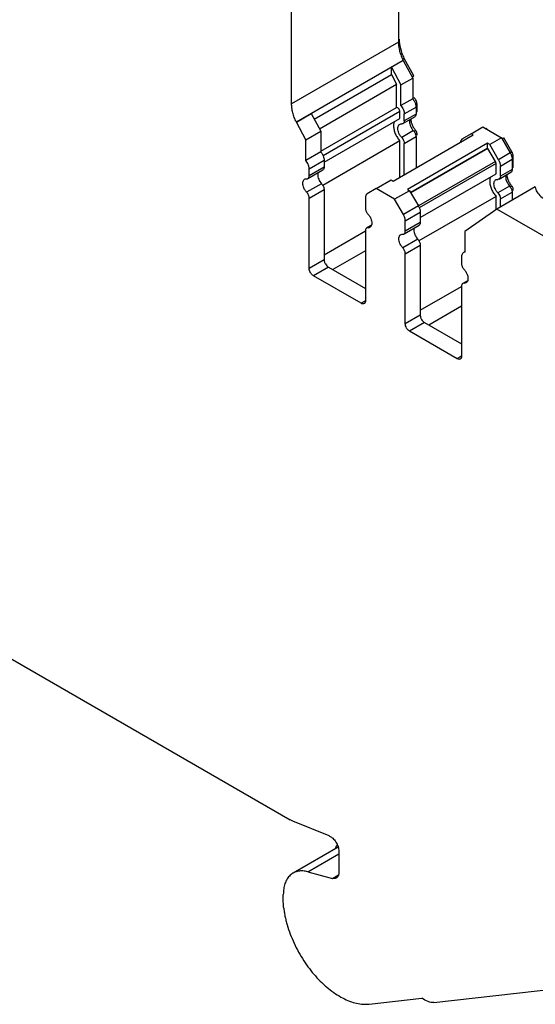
# Model space of a CAD drawing. Header units: millimetres. Extents: x 6 to 273, y 6 to 210.
# Tile 11 of 13: x 235 to 253, y 146 to 179. Entities that reach past the tile are written whole.
import ezdxf

# ---------------------------------------------------------------- set-up
doc = ezdxf.new("R2010")
doc.units = ezdxf.units.MM

msp = doc.modelspace()

# ---------------------------------------------------------------- linework, layer by layer
for p, q in [((247.984, 183.647), (247.984, 178.321)), ((244.449, 176.28), (244.449, 181.606)), ((247.984, 178.402), (248.02, 178.423)), ((247.984, 178.321), (244.449, 176.28)), ((248.143, 177.715), (244.607, 175.674)), ((248.143, 177.713), (247.754, 177.489)), ((248.178, 177.789), (248.126, 177.759)), ((248.127, 177.755), (248.178, 177.784)), ((248.143, 177.713), (248.143, 177.715)), ((248.143, 177.713), (248.457, 177.13)), ((248.178, 177.784), (248.178, 177.789)), ((248.492, 177.201), (248.178, 177.784)), ((247.754, 177.245), (247.754, 177.489)), ((247.754, 177.489), (248.068, 176.906)), ((245.202, 175.772), (247.754, 177.245)), ((247.754, 177.245), (247.926, 176.925)), ((248.068, 176.906), (248.457, 177.13)), ((248.436, 177.169), (248.492, 177.201)), ((248.457, 177.13), (248.457, 176.445)), ((245.375, 175.452), (247.926, 176.925)), ((247.926, 176.155), (247.926, 176.925)), ((248.068, 176.221), (248.068, 176.906)), ((248.457, 176.445), (248.068, 176.221)), ((248.457, 176.471), (248.492, 176.492)), ((245.416, 174.706), (247.926, 176.155)), ((248.178, 175.942), (248.567, 176.167)), ((248.557, 176.243), (248.602, 176.269)), ((248.567, 176.167), (248.567, 175.939)), ((248.602, 176.041), (248.602, 176.269)), ((244.607, 175.672), (245.102, 175.958)), ((245.102, 175.958), (245.416, 175.375)), ((248.036, 176.024), (245.495, 174.557)), ((245.526, 174.347), (248.036, 175.796)), ((248.036, 175.796), (248.036, 176.024)), ((248.136, 175.623), (248.525, 175.848)), ((248.178, 175.715), (248.178, 175.942)), ((248.567, 175.939), (248.178, 175.715)), ((248.567, 176.021), (248.602, 176.041)), ((244.607, 175.674), (244.607, 175.672)), ((244.921, 175.089), (244.607, 175.672)), ((250.393, 175.287), (250.782, 175.511)), ((250.782, 175.511), (251.395, 175.157)), ((250.882, 175.453), (250.917, 175.474)), ((244.921, 175.089), (245.416, 175.375)), ((244.921, 174.404), (244.921, 175.089)), ((245.416, 175.375), (245.416, 174.69)), ((247.812, 173.715), (250.464, 175.246)), ((248.482, 175.39), (248.093, 175.165)), ((248.178, 174.966), (248.567, 175.191)), ((248.56, 175.392), (248.504, 175.36)), ((248.553, 175.265), (248.602, 175.293)), ((248.567, 175.191), (248.567, 174.151)), ((248.602, 175.244), (248.602, 175.293)), ((250.393, 175.287), (250.102, 175.118)), ((250.464, 175.246), (250.393, 175.287)), ((251.395, 175.157), (251.006, 174.933)), ((251.395, 175.157), (251.687, 174.652)), ((251.416, 175.121), (251.472, 175.154)), ((251.743, 174.685), (251.472, 175.154)), ((248.036, 175.048), (245.484, 173.574)), ((248.036, 173.844), (248.036, 175.048)), ((248.178, 173.926), (248.178, 174.966)), ((250.936, 174.973), (248.284, 173.443)), ((250.936, 174.81), (248.39, 173.341)), ((250.948, 174.803), (248.396, 173.33)), ((250.936, 174.81), (250.936, 174.973)), ((251.006, 174.933), (250.936, 174.973)), ((250.948, 174.803), (250.936, 174.81)), ((251.198, 174.37), (250.948, 174.803)), ((251.298, 174.428), (251.006, 174.933)), ((245.416, 174.69), (244.921, 174.404)), ((251.687, 174.652), (251.298, 174.428)), ((251.36, 174.219), (251.749, 174.443)), ((251.687, 174.652), (251.743, 174.685)), ((251.739, 174.519), (251.784, 174.545)), ((251.749, 174.443), (251.749, 174.102)), ((251.784, 174.204), (251.784, 174.545)), ((245.031, 174.126), (245.526, 174.412)), ((245.526, 174.184), (245.031, 173.898)), ((245.031, 173.898), (245.031, 174.126)), ((245.526, 174.412), (245.526, 174.184)), ((251.198, 174.37), (248.646, 172.897)), ((251.218, 174.3), (248.677, 172.833)), ((251.218, 173.959), (251.218, 174.3)), ((251.36, 173.878), (251.36, 174.219)), ((251.749, 174.184), (251.784, 174.204)), ((244.99, 173.807), (245.485, 174.092)), ((248.708, 172.51), (251.218, 173.959)), ((251.318, 173.786), (251.707, 174.011)), ((251.749, 174.102), (251.36, 173.878)), ((245.441, 173.634), (244.946, 173.349)), ((247.246, 173.47), (246.955, 173.302)), ((247.246, 173.47), (247.741, 173.756)), ((247.86, 173.116), (247.246, 173.47)), ((247.741, 173.756), (247.812, 173.715)), ((252.514, 173.525), (251.247, 172.794)), ((251.664, 173.553), (251.275, 173.328)), ((251.742, 173.555), (251.686, 173.523)), ((251.735, 173.428), (251.784, 173.456)), ((251.784, 173.408), (251.784, 173.456)), ((245.031, 173.15), (245.526, 173.436)), ((245.031, 170.829), (245.031, 173.15)), ((245.526, 173.436), (245.526, 171.115)), ((246.893, 173.164), (246.893, 172.823)), ((248.355, 173.402), (247.86, 173.116)), ((248.284, 173.443), (248.355, 173.402)), ((248.355, 173.402), (248.646, 172.897)), ((251.218, 173.211), (248.666, 171.738)), ((251.218, 172.774), (251.218, 173.211)), ((251.36, 173.129), (251.749, 173.354)), ((251.36, 172.859), (251.36, 173.129)), ((251.749, 173.354), (251.749, 173.084)), ((248.151, 172.611), (247.86, 173.116)), ((248.646, 172.897), (248.151, 172.611)), ((248.213, 172.402), (248.708, 172.688)), ((248.708, 172.688), (248.708, 172.347)), ((251.247, 172.794), (250.185, 172.051)), ((255.454, 170.365), (251.247, 172.794)), ((247.095, 172.259), (246.934, 172.167)), ((246.978, 172.176), (247.083, 172.236)), ((248.172, 171.97), (248.667, 172.255)), ((248.213, 172.061), (248.213, 172.402)), ((248.708, 172.347), (248.213, 172.061)), ((245.526, 171.278), (246.893, 172.067)), ((246.893, 172.075), (246.893, 169.755)), ((250.185, 172.051), (250.185, 171.365)), ((248.623, 171.797), (248.128, 171.512)), ((248.213, 171.313), (248.708, 171.599)), ((248.708, 171.599), (248.708, 169.278)), ((246.893, 171.414), (245.809, 170.789)), ((248.213, 168.993), (248.213, 171.313)), ((250.075, 171.214), (250.075, 170.987)), ((250.185, 171.379), (250.137, 171.352)), ((245.526, 171.115), (245.031, 170.829)), ((245.668, 170.87), (245.173, 170.584)), ((245.668, 170.87), (246.893, 170.163)), ((246.751, 169.673), (245.173, 170.584)), ((248.708, 169.442), (250.075, 170.231)), ((250.075, 170.238), (250.075, 167.918)), ((250.277, 170.422), (250.116, 170.33)), ((250.16, 170.339), (250.265, 170.4)), ((246.893, 169.755), (246.751, 169.673)), ((250.075, 169.577), (248.991, 168.952)), ((248.708, 169.278), (248.213, 168.993)), ((248.85, 169.033), (248.355, 168.748)), ((248.85, 169.033), (250.075, 168.326)), ((249.933, 167.836), (248.355, 168.748)), ((250.075, 167.918), (249.933, 167.836)), ((222.895, 164.983), (244.405, 152.566)), ((245.689, 152.04), (244.489, 152.525)), ((245.992, 151.666), (244.497, 150.803)), ((244.99, 150.847), (246.014, 151.438)), ((246.014, 151.529), (246.014, 150.823)), ((244.99, 150.847), (245.804, 150.629)), ((245.804, 150.629), (246.001, 150.743)), ((244.176, 149.847), (244.176, 150.092)), ((249.156, 146.521), (259.794, 147.731)), ((247.015, 146.468), (248.762, 146.667))]:
    msp.add_line(p, q)
for points, knots in [([(248.178, 177.789), (248.166, 177.816), (248.141, 177.869), (248.11, 177.95), (248.082, 178.032), (248.052, 178.14), (248.026, 178.274), (248.022, 178.373), (248.02, 178.423)], [0, 0, 0, 0, 0.124911, 0.249364, 0.374182, 0.500184, 0.74937, 1, 1, 1, 1]), ([(247.984, 178.321), (247.985, 178.297), (247.986, 178.251), (247.994, 178.177), (248.007, 178.102), (248.03, 177.999), (248.071, 177.869), (248.119, 177.766), (248.143, 177.715)], [0, 0, 0, 0, 0.124958, 0.249372, 0.374153, 0.500204, 0.749378, 1, 1, 1, 1]), ([(248.457, 176.445), (248.467, 176.431), (248.489, 176.404), (248.516, 176.357), (248.542, 176.301), (248.563, 176.235), (248.565, 176.19), (248.567, 176.167)], [0, 0, 0, 0, 0.167016, 0.332007, 0.500356, 0.749431, 1, 1, 1, 1]), ([(248.602, 176.269), (248.602, 176.306), (248.591, 176.349), (248.551, 176.429), (248.523, 176.466), (248.492, 176.492)], [0, 0, 0, 0, 0.5, 0.5, 1, 1, 1, 1]), ([(244.607, 175.674), (244.595, 175.699), (244.57, 175.75), (244.539, 175.828), (244.511, 175.906), (244.481, 176.009), (244.455, 176.137), (244.451, 176.232), (244.449, 176.28)], [0, 0, 0, 0, 0.124958, 0.249372, 0.374153, 0.500204, 0.749378, 1, 1, 1, 1]), ([(248.036, 176.024), (248.036, 176.053), (248.021, 176.091), (247.977, 176.144), (247.948, 176.16), (247.926, 176.155)], [0, 0, 0, 0, 0.5, 0.5, 1, 1, 1, 1]), ([(248.068, 176.221), (248.101, 176.181), (248.129, 176.133), (248.168, 176.036), (248.178, 175.986), (248.178, 175.942)], [0, 0, 0, 0, 0.5, 0.5, 1, 1, 1, 1]), ([(248.365, 175.755), (248.364, 175.754), (248.355, 175.737), (248.353, 175.688), (248.36, 175.613), (248.387, 175.533), (248.428, 175.455), (248.464, 175.411), (248.482, 175.39)], [0, 0, 0, 0, 0.0104827, 0.2083861, 0.4062896, 0.6041931, 0.8020965, 1, 1, 1, 1]), ([(248.392, 175.771), (248.394, 175.744), (248.399, 175.684), (248.433, 175.583), (248.487, 175.479), (248.536, 175.421), (248.56, 175.392)], [0, 0, 0, 0, 0.2131638, 0.4754425, 0.7377213, 1, 1, 1, 1]), ([(248.567, 175.939), (248.566, 175.924), (248.563, 175.894), (248.548, 175.863), (248.531, 175.853), (248.524, 175.849)], [0, 0, 0, 0, 0.368891, 0.737782, 1, 1, 1, 1]), ([(248.581, 175.996), (248.584, 175.998), (248.593, 176.003), (248.6, 176.019), (248.602, 176.034), (248.602, 176.041)], [0, 0, 0, 0, 0.2622203, 0.6311102, 1, 1, 1, 1]), ([(247.861, 175.695), (247.853, 175.682), (247.829, 175.642), (247.82, 175.547), (247.834, 175.421), (247.878, 175.287), (247.946, 175.157), (248.006, 175.084), (248.036, 175.048)], [0, 0, 0, 0, 0.093688, 0.274951, 0.456213, 0.637475, 0.818738, 1, 1, 1, 1]), ([(248.093, 175.165), (248.081, 175.179), (248.056, 175.207), (248.025, 175.256), (247.995, 175.317), (247.971, 175.388), (247.963, 175.464), (247.971, 175.531), (247.998, 175.58), (248.038, 175.612), (248.075, 175.613), (248.093, 175.614)], [0, 0, 0, 0, 0.08328, 0.165662, 0.250294, 0.373781, 0.500178, 0.623657, 0.750052, 0.874275, 1, 1, 1, 1]), ([(248.482, 175.39), (248.49, 175.38), (248.506, 175.361), (248.527, 175.328), (248.547, 175.288), (248.564, 175.24), (248.566, 175.207), (248.567, 175.191)], [0, 0, 0, 0, 0.167195, 0.331879, 0.500419, 0.749455, 1, 1, 1, 1]), ([(250.102, 175.118), (250.095, 175.114), (250.083, 175.106), (250.067, 175.088), (250.053, 175.062), (250.042, 175.028), (250.04, 174.997), (250.04, 174.981)], [0, 0, 0, 0, 0.166556, 0.332331, 0.500193, 0.749367, 1, 1, 1, 1]), ([(245.416, 174.69), (245.427, 174.676), (245.448, 174.648), (245.475, 174.602), (245.501, 174.546), (245.522, 174.48), (245.525, 174.434), (245.526, 174.412)], [0, 0, 0, 0, 0.1670163, 0.3320068, 0.5003564, 0.749431, 1, 1, 1, 1]), ([(251.687, 174.652), (251.693, 174.641), (251.705, 174.618), (251.721, 174.582), (251.735, 174.54), (251.746, 174.493), (251.748, 174.46), (251.749, 174.443)], [0, 0, 0, 0, 0.166556, 0.332331, 0.500193, 0.749367, 1, 1, 1, 1]), ([(245.031, 174.126), (245.031, 174.141), (245.029, 174.17), (245.019, 174.219), (245, 174.276), (244.969, 174.341), (244.937, 174.383), (244.921, 174.404)], [0, 0, 0, 0, 0.167016, 0.332007, 0.500356, 0.749431, 1, 1, 1, 1]), ([(245.526, 174.184), (245.525, 174.169), (245.523, 174.139), (245.507, 174.108), (245.491, 174.098), (245.484, 174.094)], [0, 0, 0, 0, 0.368891, 0.737781, 1, 1, 1, 1]), ([(251.763, 174.159), (251.766, 174.161), (251.774, 174.166), (251.782, 174.182), (251.784, 174.197), (251.784, 174.204)], [0, 0, 0, 0, 0.262221, 0.63111, 1, 1, 1, 1]), ([(244.946, 173.349), (244.934, 173.363), (244.91, 173.391), (244.879, 173.44), (244.849, 173.5), (244.825, 173.572), (244.816, 173.648), (244.825, 173.714), (244.851, 173.763), (244.892, 173.796), (244.928, 173.797), (244.946, 173.798)], [0, 0, 0, 0, 0.08328, 0.165662, 0.250294, 0.373781, 0.500178, 0.623657, 0.750052, 0.874275, 1, 1, 1, 1]), ([(244.946, 173.798), (244.955, 173.798), (244.971, 173.798), (244.992, 173.806), (245.012, 173.824), (245.028, 173.853), (245.03, 173.883), (245.031, 173.898)], [0, 0, 0, 0, 0.167195, 0.331879, 0.500419, 0.749455, 1, 1, 1, 1]), ([(245.324, 174), (245.324, 173.999), (245.315, 173.982), (245.312, 173.933), (245.32, 173.858), (245.346, 173.778), (245.387, 173.699), (245.423, 173.656), (245.441, 173.634)], [0, 0, 0, 0, 0.010482, 0.208385, 0.406289, 0.604193, 0.802096, 1, 1, 1, 1]), ([(251.043, 173.858), (251.035, 173.845), (251.011, 173.805), (251.002, 173.71), (251.016, 173.584), (251.06, 173.45), (251.128, 173.32), (251.188, 173.247), (251.218, 173.211)], [0, 0, 0, 0, 0.0936888, 0.274951, 0.4562133, 0.6374755, 0.8187378, 1, 1, 1, 1]), ([(251.547, 173.918), (251.546, 173.917), (251.537, 173.9), (251.535, 173.851), (251.542, 173.776), (251.569, 173.696), (251.61, 173.618), (251.646, 173.574), (251.664, 173.553)], [0, 0, 0, 0, 0.010481, 0.208385, 0.406289, 0.604193, 0.802096, 1, 1, 1, 1]), ([(251.574, 173.934), (251.576, 173.907), (251.581, 173.847), (251.615, 173.747), (251.669, 173.642), (251.718, 173.584), (251.742, 173.555)], [0, 0, 0, 0, 0.213164, 0.475443, 0.737721, 1, 1, 1, 1]), ([(251.749, 174.102), (251.748, 174.087), (251.745, 174.057), (251.73, 174.026), (251.713, 174.016), (251.706, 174.012)], [0, 0, 0, 0, 0.36889, 0.737779, 1, 1, 1, 1]), ([(245.441, 173.634), (245.45, 173.625), (245.466, 173.606), (245.487, 173.573), (245.506, 173.533), (245.523, 173.485), (245.525, 173.452), (245.526, 173.436)], [0, 0, 0, 0, 0.167195, 0.331879, 0.500419, 0.749455, 1, 1, 1, 1]), ([(251.275, 173.328), (251.263, 173.342), (251.238, 173.37), (251.207, 173.42), (251.177, 173.48), (251.153, 173.551), (251.145, 173.627), (251.153, 173.694), (251.18, 173.743), (251.22, 173.775), (251.257, 173.776), (251.275, 173.777)], [0, 0, 0, 0, 0.0832795, 0.1656625, 0.2502941, 0.3737808, 0.5001782, 0.6236571, 0.7500515, 0.8742751, 1, 1, 1, 1]), ([(251.664, 173.553), (251.672, 173.543), (251.688, 173.524), (251.709, 173.492), (251.729, 173.451), (251.746, 173.403), (251.748, 173.37), (251.749, 173.354)], [0, 0, 0, 0, 0.1671954, 0.3318793, 0.5004188, 0.7494551, 1, 1, 1, 1]), ([(252.514, 173.525), (252.525, 173.413), (252.591, 173.303), (252.816, 173.118), (252.973, 173.045), (253.333, 172.957), (253.534, 172.943), (253.919, 172.978), (254.103, 173.027), (254.25, 173.101)], [0, 0, 0, 0, 0.25, 0.25, 0.5, 0.5, 0.75, 0.75, 1, 1, 1, 1]), ([(245.031, 173.15), (245.031, 173.161), (245.03, 173.182), (245.022, 173.217), (245.007, 173.258), (244.983, 173.305), (244.959, 173.334), (244.946, 173.349)], [0, 0, 0, 0, 0.167195, 0.331879, 0.500419, 0.749455, 1, 1, 1, 1]), ([(246.955, 173.302), (246.949, 173.298), (246.936, 173.289), (246.921, 173.271), (246.907, 173.246), (246.895, 173.211), (246.894, 173.18), (246.893, 173.164)], [0, 0, 0, 0, 0.166556, 0.332331, 0.500193, 0.749367, 1, 1, 1, 1]), ([(246.893, 172.823), (246.893, 172.813), (246.894, 172.791), (246.902, 172.756), (246.917, 172.715), (246.941, 172.668), (246.966, 172.639), (246.978, 172.625)], [0, 0, 0, 0, 0.167195, 0.331879, 0.500419, 0.749455, 1, 1, 1, 1]), ([(248.646, 172.897), (248.652, 172.886), (248.665, 172.863), (248.68, 172.827), (248.695, 172.785), (248.706, 172.737), (248.707, 172.704), (248.708, 172.688)], [0, 0, 0, 0, 0.1665561, 0.332331, 0.5001928, 0.7493673, 1, 1, 1, 1]), ([(246.978, 172.625), (246.99, 172.611), (247.014, 172.583), (247.046, 172.533), (247.076, 172.473), (247.099, 172.401), (247.108, 172.326), (247.1, 172.259), (247.073, 172.21), (247.032, 172.178), (246.996, 172.176), (246.978, 172.176)], [0, 0, 0, 0, 0.08328, 0.165662, 0.250294, 0.373781, 0.500178, 0.623657, 0.750052, 0.874275, 1, 1, 1, 1]), ([(248.213, 172.402), (248.213, 172.413), (248.212, 172.435), (248.207, 172.47), (248.196, 172.511), (248.179, 172.559), (248.16, 172.594), (248.151, 172.611)], [0, 0, 0, 0, 0.166556, 0.332331, 0.500193, 0.749367, 1, 1, 1, 1]), ([(246.978, 172.176), (246.97, 172.176), (246.953, 172.176), (246.932, 172.167), (246.913, 172.15), (246.896, 172.121), (246.894, 172.09), (246.893, 172.075)], [0, 0, 0, 0, 0.1671954, 0.3318793, 0.5004188, 0.7494551, 1, 1, 1, 1]), ([(248.506, 172.163), (248.506, 172.162), (248.497, 172.145), (248.494, 172.096), (248.502, 172.021), (248.528, 171.941), (248.569, 171.863), (248.605, 171.819), (248.623, 171.797)], [0, 0, 0, 0, 0.0104813, 0.208385, 0.4062888, 0.6041925, 0.8020963, 1, 1, 1, 1]), ([(248.708, 172.347), (248.707, 172.332), (248.705, 172.302), (248.689, 172.271), (248.673, 172.261), (248.666, 172.257)], [0, 0, 0, 0, 0.368889, 0.737779, 1, 1, 1, 1]), ([(248.128, 171.512), (248.116, 171.526), (248.092, 171.554), (248.061, 171.603), (248.031, 171.663), (248.007, 171.735), (247.998, 171.811), (248.007, 171.877), (248.033, 171.926), (248.074, 171.959), (248.11, 171.96), (248.128, 171.961)], [0, 0, 0, 0, 0.08328, 0.165662, 0.250294, 0.373781, 0.500178, 0.623657, 0.750052, 0.874275, 1, 1, 1, 1]), ([(248.128, 171.961), (248.137, 171.961), (248.153, 171.961), (248.174, 171.969), (248.193, 171.987), (248.21, 172.016), (248.212, 172.046), (248.213, 172.061)], [0, 0, 0, 0, 0.167195, 0.331879, 0.500419, 0.749455, 1, 1, 1, 1]), ([(248.213, 171.313), (248.213, 171.324), (248.212, 171.345), (248.204, 171.38), (248.189, 171.421), (248.165, 171.468), (248.141, 171.497), (248.128, 171.512)], [0, 0, 0, 0, 0.167195, 0.331879, 0.500419, 0.749455, 1, 1, 1, 1]), ([(248.623, 171.797), (248.632, 171.788), (248.648, 171.769), (248.669, 171.736), (248.688, 171.696), (248.705, 171.648), (248.707, 171.615), (248.708, 171.599)], [0, 0, 0, 0, 0.167195, 0.331879, 0.500419, 0.749455, 1, 1, 1, 1]), ([(250.185, 171.365), (250.174, 171.364), (250.153, 171.361), (250.126, 171.346), (250.1, 171.319), (250.079, 171.277), (250.076, 171.235), (250.075, 171.214)], [0, 0, 0, 0, 0.167016, 0.332007, 0.500356, 0.749431, 1, 1, 1, 1]), ([(245.526, 171.115), (245.527, 171.104), (245.528, 171.082), (245.536, 171.047), (245.549, 171.011), (245.573, 170.964), (245.612, 170.909), (245.649, 170.883), (245.668, 170.87)], [0, 0, 0, 0, 0.1272, 0.249746, 0.3727, 0.501075, 0.749743, 1, 1, 1, 1]), ([(250.075, 170.987), (250.075, 170.976), (250.076, 170.954), (250.084, 170.919), (250.099, 170.878), (250.123, 170.831), (250.148, 170.802), (250.16, 170.788)], [0, 0, 0, 0, 0.167195, 0.331879, 0.500419, 0.749455, 1, 1, 1, 1]), ([(245.173, 170.584), (245.163, 170.59), (245.145, 170.602), (245.118, 170.627), (245.094, 170.656), (245.065, 170.7), (245.037, 170.762), (245.033, 170.807), (245.031, 170.829)], [0, 0, 0, 0, 0.1272, 0.249746, 0.3727, 0.501075, 0.749743, 1, 1, 1, 1]), ([(250.16, 170.788), (250.172, 170.774), (250.196, 170.746), (250.228, 170.696), (250.257, 170.636), (250.281, 170.565), (250.29, 170.489), (250.281, 170.422), (250.255, 170.373), (250.214, 170.341), (250.178, 170.34), (250.16, 170.339)], [0, 0, 0, 0, 0.08328, 0.165662, 0.250294, 0.373781, 0.500178, 0.623657, 0.750052, 0.874275, 1, 1, 1, 1]), ([(250.16, 170.339), (250.152, 170.339), (250.135, 170.339), (250.114, 170.33), (250.095, 170.313), (250.078, 170.284), (250.076, 170.253), (250.075, 170.238)], [0, 0, 0, 0, 0.167195, 0.331879, 0.500419, 0.749455, 1, 1, 1, 1]), ([(246.893, 169.755), (246.892, 169.744), (246.892, 169.723), (246.883, 169.697), (246.87, 169.677), (246.846, 169.658), (246.807, 169.647), (246.77, 169.664), (246.751, 169.673)], [0, 0, 0, 0, 0.12725, 0.249812, 0.372751, 0.501086, 0.749808, 1, 1, 1, 1]), ([(248.708, 169.278), (248.709, 169.267), (248.71, 169.245), (248.718, 169.21), (248.731, 169.174), (248.755, 169.128), (248.794, 169.072), (248.831, 169.046), (248.85, 169.033)], [0, 0, 0, 0, 0.12725, 0.249812, 0.372751, 0.501086, 0.749808, 1, 1, 1, 1]), ([(248.355, 168.748), (248.345, 168.754), (248.327, 168.765), (248.3, 168.79), (248.276, 168.819), (248.247, 168.863), (248.219, 168.925), (248.215, 168.97), (248.213, 168.993)], [0, 0, 0, 0, 0.12725, 0.249812, 0.372751, 0.501086, 0.749808, 1, 1, 1, 1]), ([(250.075, 167.918), (250.074, 167.907), (250.074, 167.886), (250.065, 167.86), (250.052, 167.84), (250.028, 167.821), (249.989, 167.81), (249.952, 167.827), (249.933, 167.836)], [0, 0, 0, 0, 0.1272, 0.249746, 0.3727, 0.501075, 0.749743, 1, 1, 1, 1]), ([(245.689, 152.04), (245.703, 152.034), (245.729, 152.021), (245.77, 151.994), (245.816, 151.957), (245.867, 151.904), (245.917, 151.835), (245.959, 151.759), (245.99, 151.681), (246.01, 151.602), (246.013, 151.553), (246.014, 151.529)], [0, 0, 0, 0, 0.083012, 0.165831, 0.250163, 0.373689, 0.500098, 0.623621, 0.75003, 0.874286, 1, 1, 1, 1]), ([(245.966, 151.736), (245.939, 151.709), (245.908, 151.676), (245.9, 151.62), (245.899, 151.612)], [0, 0, 0, 0, 0.852339, 1, 1, 1, 1]), ([(244.99, 150.847), (244.962, 150.854), (244.906, 150.867), (244.825, 150.876), (244.747, 150.876), (244.644, 150.864), (244.523, 150.825), (244.399, 150.739), (244.298, 150.617), (244.228, 150.464), (244.183, 150.289), (244.178, 150.157), (244.176, 150.092)], [0, 0, 0, 0, 0.060966, 0.121577, 0.18222, 0.243282, 0.371558, 0.500095, 0.628371, 0.756907, 0.87839, 1, 1, 1, 1]), ([(246.014, 150.823), (246.013, 150.806), (246.012, 150.771), (246.001, 150.726), (245.982, 150.687), (245.948, 150.647), (245.892, 150.615), (245.834, 150.624), (245.804, 150.629)], [0, 0, 0, 0, 0.126335, 0.249607, 0.373271, 0.500749, 0.749607, 1, 1, 1, 1]), ([(244.186, 149.665), (244.192, 149.618), (244.204, 149.525), (244.23, 149.381), (244.263, 149.236), (244.316, 149.038), (244.4, 148.786), (244.527, 148.483), (244.678, 148.186), (244.904, 147.812), (245.229, 147.384), (245.595, 147.031), (245.901, 146.804), (246.137, 146.664), (246.371, 146.558), (246.598, 146.49), (246.815, 146.456), (246.949, 146.464), (247.015, 146.468)], [0, 0, 0, 0, 0.030834, 0.061566, 0.092311, 0.123181, 0.18662, 0.250156, 0.313595, 0.377131, 0.500028, 0.622925, 0.686363, 0.7499, 0.813338, 0.876875, 0.938413, 1, 1, 1, 1])]:
    msp.add_open_spline(points, degree=3, knots=knots)
for points in [[(248.178, 175.715), (248.178, 175.652), (248.143, 175.61), (248.093, 175.614)], [(248.093, 175.165), (248.143, 175.111), (248.178, 175.029), (248.178, 174.966)], [(248.602, 175.293), (248.602, 175.324), (248.585, 175.365), (248.56, 175.392)], [(251.784, 174.545), (251.784, 174.588), (251.769, 174.639), (251.743, 174.685)], [(251.218, 174.3), (251.218, 174.322), (251.211, 174.347), (251.198, 174.37)], [(251.298, 174.428), (251.337, 174.36), (251.36, 174.283), (251.36, 174.219)], [(251.36, 173.878), (251.36, 173.815), (251.325, 173.773), (251.275, 173.777)], [(251.784, 173.456), (251.784, 173.488), (251.767, 173.528), (251.742, 173.555)], [(251.275, 173.328), (251.325, 173.274), (251.36, 173.193), (251.36, 173.129)], [(244.489, 152.525), (244.461, 152.536), (244.433, 152.55), (244.405, 152.566)], [(244.186, 149.665), (244.179, 149.727), (244.176, 149.788), (244.176, 149.847)], [(249.156, 146.521), (249.039, 146.508), (248.896, 146.561), (248.762, 146.667)]]:
    msp.add_open_spline(points, degree=3)

doc.saveas('drawing.dxf')
